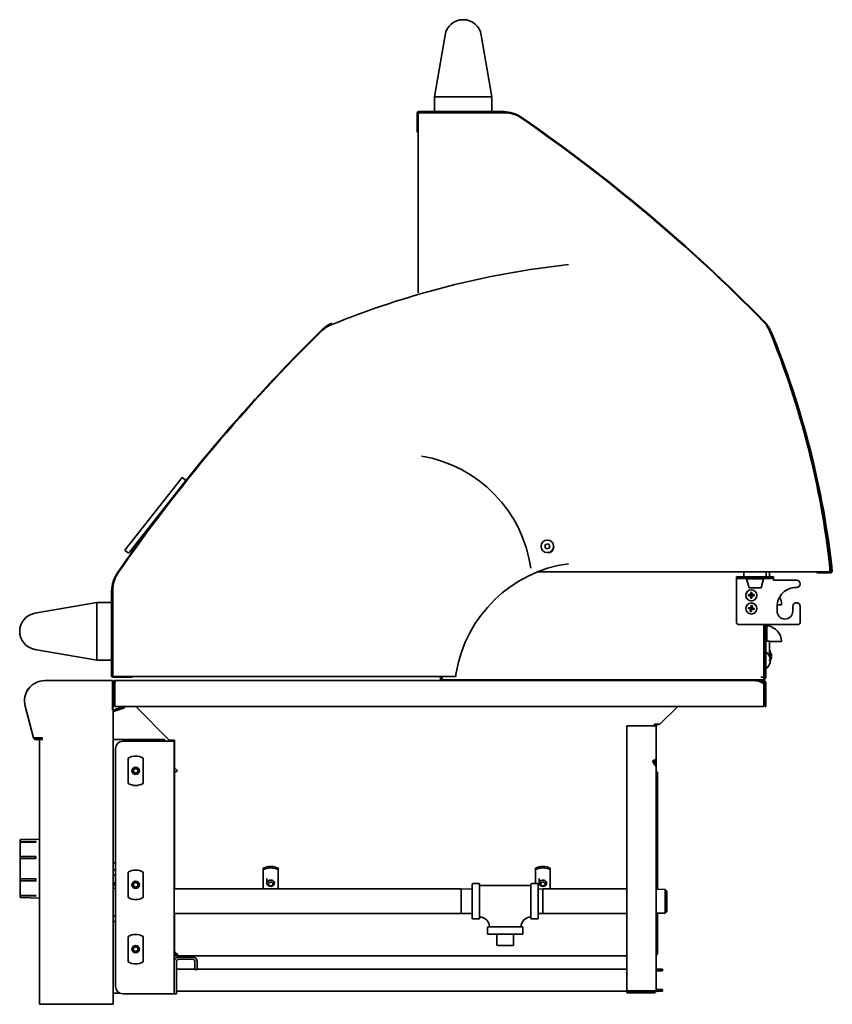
# Model space of a CAD drawing. Extents: x 1.8 to 67.2, y -2.2 to 66.8.
# Tile 2 of 3: x 39.6 to 67.2, y -2.2 to 31.2. Entities that reach past the tile are written whole.
import ezdxf

# ---------------------------------------------------------------- set-up
doc = ezdxf.new("R2010")
doc.units = 0
doc.header["$MEASUREMENT"] = 0

msp = doc.modelspace()

# ---------------------------------------------------------------- linework, layer by layer
at = {"color": 7, "lineweight": 35}
for p, q in [((53.71, 28.617), (54.069, 30.722)), ((55.301, 30.722), (55.66, 28.617)), ((53.709, 28.137), (53.709, 28.597)), ((53.73, 28.617), (53.71, 28.617)), ((55.64, 28.617), (53.73, 28.617)), ((55.66, 28.617), (55.64, 28.617)), ((55.659, 28.597), (55.659, 28.137)), ((53.178, 28.117), (56.063, 28.117)), ((53.178, 28.082), (53.178, 28.117)), ((55.639, 28.117), (53.729, 28.117)), ((53.122, 28.061), (53.122, 27.454)), ((53.152, 27.394), (53.152, 28.082)), ((53.275, 28.082), (53.152, 28.082)), ((56.092, 28.082), (53.275, 28.082)), ((53.152, 21.956), (53.152, 27.394)), ((53.152, 21.901), (53.152, 21.918)), ((45.141, 15.686), (43.192, 13.211)), ((43.353, 13.148), (45.24, 15.545)), ((45.231, 15.615), (45.141, 15.686)), ((45.193, 15.485), (45.193, 15.486)), ((57.482, 13.411), (57.456, 13.324)), ((57.57, 13.431), (57.482, 13.411)), ((57.631, 13.365), (57.57, 13.431)), ((43.282, 13.14), (43.192, 13.211)), ((43.449, 13.168), (43.399, 13.207)), ((57.456, 13.324), (57.517, 13.259)), ((57.517, 13.259), (57.605, 13.279)), ((57.605, 13.279), (57.631, 13.365)), ((66.586, 12.475), (57.212, 12.475)), ((64.228, 12.468), (64.228, 12.312)), ((64.978, 12.468), (64.978, 12.312)), ((65.092, 12.312), (65.092, 12.475)), ((67.149, 12.475), (66.586, 12.475)), ((66.736, 12.448), (67.172, 12.443)), ((67.149, 12.475), (67.149, 12.598)), ((67.182, 12.535), (67.149, 12.535)), ((67.149, 12.479), (67.173, 12.479)), ((67.173, 12.443), (67.172, 12.443)), ((67.182, 12.598), (67.182, 12.535)), ((67.182, 12.535), (67.182, 12.481)), ((67.193, 12.501), (67.229, 12.505)), ((63.978, 12.252), (63.978, 12.312)), ((64.228, 12.312), (63.978, 12.312)), ((63.978, 12.252), (64.228, 12.252)), ((63.978, 12.252), (63.978, 12.192)), ((63.978, 10.74), (63.978, 12.192)), ((64.228, 12.312), (64.978, 12.312)), ((64.978, 12.312), (64.228, 12.312)), ((64.228, 12.252), (64.978, 12.252)), ((64.318, 12.242), (64.888, 12.242)), ((64.399, 11.939), (64.318, 12.242)), ((64.368, 12.242), (64.368, 12.252)), ((64.807, 11.939), (64.888, 12.242)), ((64.838, 12.242), (64.838, 12.252)), ((65.228, 12.312), (64.978, 12.312)), ((64.978, 12.252), (65.228, 12.252)), ((65.228, 12.312), (65.228, 12.252)), ((65.228, 12.252), (65.228, 12.192)), ((65.228, 12.192), (66.009, 12.192)), ((42.742, 8.949), (42.742, 11.834)), ((42.777, 11.863), (42.777, 9.046)), ((64.399, 11.939), (64.807, 11.939)), ((64.458, 11.781), (64.458, 11.702)), ((64.498, 11.781), (64.498, 11.702)), ((40.137, 11.072), (42.242, 11.431)), ((42.242, 11.431), (42.242, 11.411)), ((42.242, 11.411), (42.242, 9.501)), ((42.262, 11.431), (42.722, 11.431)), ((42.742, 11.411), (42.742, 9.501)), ((64.458, 11.702), (64.379, 11.702)), ((64.458, 11.662), (64.379, 11.662)), ((64.498, 11.702), (64.458, 11.702)), ((64.458, 11.702), (64.478, 11.682)), ((64.458, 11.662), (64.458, 11.702)), ((64.458, 11.682), (64.478, 11.682)), ((64.478, 11.682), (64.458, 11.662)), ((64.458, 11.662), (64.458, 11.583)), ((64.498, 11.662), (64.458, 11.662)), ((64.478, 11.682), (64.498, 11.702)), ((64.478, 11.702), (64.478, 11.682)), ((64.478, 11.682), (64.498, 11.682)), ((64.498, 11.662), (64.478, 11.682)), ((64.478, 11.682), (64.478, 11.662)), ((64.576, 11.702), (64.498, 11.702)), ((64.498, 11.662), (64.498, 11.702)), ((64.576, 11.662), (64.498, 11.662)), ((64.498, 11.662), (64.498, 11.583)), ((64.455, 11.215), (64.377, 11.228)), ((64.461, 11.255), (64.384, 11.267)), ((64.455, 11.215), (64.442, 11.138)), ((64.455, 11.215), (64.461, 11.255)), ((64.478, 11.232), (64.455, 11.215)), ((64.494, 11.209), (64.455, 11.215)), ((64.458, 11.235), (64.478, 11.232)), ((64.474, 11.332), (64.461, 11.255)), ((64.501, 11.249), (64.461, 11.255)), ((64.461, 11.255), (64.478, 11.232)), ((64.478, 11.232), (64.475, 11.212)), ((64.481, 11.252), (64.478, 11.232)), ((64.478, 11.232), (64.501, 11.249)), ((64.478, 11.232), (64.498, 11.229)), ((64.494, 11.209), (64.478, 11.232)), ((64.494, 11.209), (64.482, 11.132)), ((64.494, 11.209), (64.501, 11.249)), ((64.572, 11.197), (64.494, 11.209)), ((64.513, 11.326), (64.501, 11.249)), ((64.578, 11.236), (64.501, 11.249)), ((65.354, 11.305), (65.354, 11.14)), ((65.356, 11.359), (65.503, 11.359)), ((65.884, 11.14), (65.884, 11.305)), ((66.134, 11.305), (66.134, 10.74)), ((66.086, 10.692), (64.026, 10.692)), ((64.901, 8.901), (64.901, 10.692)), ((64.931, 10.692), (64.931, 8.897)), ((64.967, 10.692), (64.967, 8.897)), ((65.003, 10.692), (65.003, 10.123)), ((65.092, 10.123), (64.967, 10.123)), ((65.092, 9.624), (65.092, 10.123)), ((65.092, 10.109), (65.503, 10.109)), ((42.242, 9.481), (40.137, 9.84)), ((64.931, 9.859), (64.901, 9.859)), ((64.931, 9.673), (64.901, 9.725)), ((64.931, 9.673), (64.931, 9.859)), ((65.133, 9.741), (65.133, 9.741)), ((65.133, 9.741), (65.133, 9.741)), ((42.242, 9.501), (42.242, 9.481)), ((42.722, 9.481), (42.262, 9.481)), ((64.931, 9.673), (64.931, 9.572)), ((64.931, 9.572), (64.931, 9.267)), ((65.092, 9.623), (65.088, 9.623)), ((65.092, 9.624), (65.092, 9.623)), ((65.098, 9.602), (65.097, 9.602)), ((65.125, 9.49), (65.097, 9.49)), ((65.125, 9.45), (65.097, 9.45)), ((65.125, 9.452), (65.125, 9.45)), ((65.161, 9.631), (65.133, 9.631)), ((65.161, 9.626), (65.133, 9.626)), ((65.133, 9.603), (65.133, 9.609)), ((65.161, 9.626), (65.16, 9.631)), ((42.777, 9.046), (42.777, 8.924)), ((64.931, 9.267), (64.901, 9.215)), ((65.097, 9.339), (65.098, 9.338)), ((42.701, 8.78), (40.467, 8.78)), ((40.468, 8.78), (42.691, 8.78)), ((42.775, 8.78), (42.691, 8.78)), ((42.777, 8.949), (42.742, 8.949)), ((42.775, 7.78), (42.775, 8.78)), ((43.465, 8.924), (42.777, 8.924)), ((42.779, 8.702), (42.779, 8.71)), ((42.779, 7.812), (42.779, 8.702)), ((42.798, 8.894), (43.405, 8.894)), ((42.819, 7.905), (42.819, 8.71)), ((42.837, 8.738), (42.821, 8.774)), ((43.584, 8.78), (42.85, 8.78)), ((42.85, 8.741), (42.85, 8.78)), ((42.858, 8.741), (42.85, 8.741)), ((42.883, 8.78), (64.598, 8.78)), ((42.883, 8.78), (42.883, 8.78)), ((54.433, 8.924), (43.465, 8.924)), ((53.87, 8.911), (53.873, 8.924)), ((53.87, 8.911), (53.916, 8.898)), ((53.911, 8.862), (53.911, 8.823)), ((53.911, 8.805), (53.911, 8.823)), ((64.901, 8.805), (53.911, 8.805)), ((53.911, 8.805), (53.911, 8.78)), ((53.916, 8.898), (53.923, 8.924)), ((53.967, 8.924), (53.971, 8.918)), ((61.855, 8.78), (61.855, 8.791)), ((61.855, 8.791), (64.901, 8.791)), ((62.039, 8.78), (64.791, 8.78)), ((64.598, 8.78), (64.602, 8.78)), ((64.77, 8.745), (64.791, 8.745)), ((64.791, 8.745), (64.791, 8.78)), ((64.895, 8.78), (64.791, 8.78)), ((64.895, 8.745), (64.791, 8.745)), ((64.901, 8.901), (64.805, 8.901)), ((64.888, 8.901), (64.901, 8.901)), ((64.901, 8.901), (64.901, 8.805)), ((64.901, 8.791), (64.901, 8.805)), ((64.931, 8.897), (64.967, 8.897)), ((64.931, 8.709), (64.931, 7.905)), ((64.967, 8.709), (64.967, 7.905)), ((42.819, 8.468), (42.846, 8.468)), ((42.846, 8.683), (42.846, 7.905)), ((64.903, 8.683), (64.903, 7.905)), ((39.803, 7.915), (40.091, 6.839)), ((40.09, 6.842), (39.803, 7.914)), ((42.779, 7.812), (42.775, 7.812)), ((42.775, 7.78), (42.789, 7.78)), ((42.819, 7.905), (42.779, 7.905)), ((42.789, -2.22), (42.789, 7.78)), ((42.819, 7.968), (42.846, 7.968)), ((43.157, 7.905), (42.821, 7.783)), ((43.174, 7.861), (42.837, 7.738)), ((64.903, 7.905), (42.846, 7.905)), ((43.174, 7.861), (43.158, 7.905)), ((43.584, 7.905), (43.584, 7.875)), ((44.699, 6.759), (43.584, 7.875)), ((61.369, 7.298), (61.977, 7.905)), ((61.978, 7.905), (61.37, 7.298)), ((64.967, 7.905), (64.931, 7.905)), ((60.243, 7.241), (60.243, -1.761)), ((61.171, 7.241), (60.243, 7.241)), ((61.243, 7.241), (61.171, 7.241)), ((61.193, 7.241), (61.193, 7.298)), ((61.193, 7.298), (61.369, 7.298)), ((61.234, 7.298), (61.228, 7.292)), ((61.243, 6.067), (61.243, 7.241)), ((61.285, 7.298), (61.253, 7.266)), ((61.271, 7.276), (61.275, 7.273)), ((61.271, 7.276), (61.275, 7.273)), ((61.283, 7.273), (61.299, 7.289)), ((61.299, 7.289), (61.308, 7.298)), ((40.382, 6.842), (40.09, 6.842)), ((40.167, 6.828), (40.382, 6.828)), ((40.167, 6.78), (40.389, 6.78)), ((40.289, 6.78), (40.289, -2.22)), ((40.302, 6.78), (40.386, 6.78)), ((40.382, 6.783), (40.382, 6.842)), ((40.389, 6.783), (40.382, 6.783)), ((40.386, 6.78), (40.389, 6.78)), ((42.789, 6.78), (42.839, 6.78)), ((42.839, 6.78), (44.539, 6.78)), ((44.801, 6.721), (43.121, 6.721)), ((44.539, 6.78), (44.539, 6.721)), ((44.876, 6.759), (44.699, 6.759)), ((44.871, 6.721), (44.801, 6.721)), ((44.823, 6.743), (44.806, 6.759)), ((44.871, 6.721), (44.871, -1.862)), ((44.876, 5.821), (44.876, 6.759)), ((42.871, 6.471), (42.871, -1.612)), ((43.308, 5.284), (43.308, 6.15)), ((43.808, 6.15), (43.808, 5.284)), ((61.118, 6.046), (61.171, 6.077)), ((61.171, 5.955), (61.118, 6.046)), ((61.193, 5.927), (61.193, 6.086)), ((61.207, 6.067), (61.207, 5.909)), ((61.207, 6.067), (61.243, 6.067)), ((61.243, 6.067), (61.243, 5.818)), ((44.938, 5.76), (44.876, 5.821)), ((44.964, 5.723), (44.953, 5.711)), ((44.953, 5.711), (44.964, 5.723)), ((61.243, -1.761), (61.243, 5.817)), ((44.876, 5.499), (44.871, 5.499)), ((44.876, 1.701), (44.876, 5.666)), ((61.29, 5.666), (61.29, 1.686)), ((44.876, 5.062), (44.871, 5.062)), ((44.872, 4.554), (44.872, 4.724)), ((44.876, 4.72), (44.872, 4.724)), ((44.872, 4.461), (44.872, 4.554)), ((44.876, 4.465), (44.872, 4.461)), ((44.876, 4.187), (44.871, 4.187)), ((44.876, 3.75), (44.871, 3.75)), ((39.657, 3.376), (40.289, 3.393)), ((39.657, 3.376), (40.289, 3.393)), ((39.628, 3.346), (39.628, 3.321)), ((39.628, 1.461), (39.628, 3.346)), ((39.628, 3.346), (39.628, 3.275)), ((39.628, 1.508), (39.628, 3.346)), ((39.628, 3.321), (39.628, 1.436)), ((39.628, 3.275), (39.628, 1.436)), ((40.161, 3.301), (39.632, 3.301)), ((40.161, 3.326), (39.657, 3.314)), ((39.657, 3.284), (40.161, 3.296)), ((40.161, 3.326), (40.161, 3.296)), ((40.161, 2.795), (39.632, 2.795)), ((40.161, 2.805), (39.657, 2.8)), ((39.657, 2.728), (40.161, 2.733)), ((40.161, 2.805), (40.161, 2.733)), ((42.839, 2.593), (42.789, 2.593)), ((42.789, 2.353), (42.871, 2.353)), ((42.871, 2.593), (42.839, 2.593)), ((44.876, 2.605), (44.871, 2.605)), ((44.876, 2.525), (44.871, 2.525)), ((44.876, 2.353), (44.871, 2.353)), ((47.895, 2.41), (47.895, 2.357)), ((47.895, 1.701), (47.895, 2.357)), ((48.395, 2.41), (48.395, 2.357)), ((48.395, 2.357), (48.395, 1.701)), ((57.145, 2.41), (57.145, 2.357)), ((57.145, 1.881), (57.145, 2.357)), ((57.645, 2.41), (57.645, 2.357)), ((57.645, 2.357), (57.645, 1.701)), ((40.161, 2.042), (39.657, 2.047)), ((40.161, 2.042), (40.161, 1.97)), ((42.789, 2.166), (42.871, 2.166)), ((42.856, 2.166), (42.86, 2.163)), ((42.856, 2.166), (42.86, 2.163)), ((42.86, 2.163), (42.871, 2.155)), ((43.308, 1.409), (43.308, 2.275)), ((43.808, 2.275), (43.808, 1.409)), ((44.876, 2.28), (44.871, 2.28)), ((48.02, 2.059), (48.02, 1.896)), ((57.27, 2.059), (57.27, 1.896)), ((40.161, 1.981), (39.632, 1.981)), ((39.657, 1.975), (40.161, 1.97)), ((42.871, 1.911), (42.789, 1.911)), ((42.871, 1.841), (42.789, 1.841)), ((42.871, 1.728), (42.789, 1.728)), ((42.866, 1.841), (42.866, 1.911)), ((44.871, 1.701), (54.621, 1.701)), ((54.996, 1.694), (54.621, 1.701)), ((54.621, 1.701), (54.621, 0.861)), ((54.996, 1.856), (54.996, 0.706)), ((55.021, 1.881), (55.221, 1.881)), ((55.246, 0.706), (55.246, 1.856)), ((56.986, 1.816), (55.246, 1.816)), ((56.986, 1.856), (56.986, 0.706)), ((57.211, 1.881), (57.011, 1.881)), ((57.236, 0.706), (57.236, 1.856)), ((57.236, 1.696), (57.392, 1.701)), ((57.392, 1.701), (57.392, 1.281)), ((57.392, 1.701), (60.243, 1.701)), ((61.555, 1.678), (61.243, 1.688)), ((61.555, 1.678), (61.555, 1.281)), ((61.611, 1.623), (61.555, 1.678)), ((39.628, 1.436), (39.628, 1.508)), ((39.628, 1.436), (39.628, 1.461)), ((40.161, 1.479), (39.632, 1.479)), ((40.161, 1.483), (39.657, 1.495)), ((39.657, 1.466), (40.161, 1.453)), ((39.657, 1.406), (40.289, 1.39)), ((40.161, 1.483), (40.161, 1.468)), ((40.161, 1.468), (40.161, 1.453)), ((61.611, 1.281), (61.611, 1.623)), ((57.392, 1.281), (57.392, 0.861)), ((61.555, 1.281), (61.555, 0.883)), ((61.611, 0.938), (61.611, 1.281)), ((42.789, 0.786), (42.871, 0.786)), ((44.871, 0.861), (54.621, 0.861)), ((44.876, 0.854), (44.871, 0.854)), ((44.876, -0.377), (44.876, 0.861)), ((44.876, 0.676), (44.876, 0.681)), ((54.996, 0.867), (54.621, 0.861)), ((55.021, 0.681), (55.221, 0.681)), ((57.211, 0.681), (57.011, 0.681)), ((57.236, 0.865), (57.392, 0.861)), ((57.392, 0.861), (60.243, 0.861)), ((61.555, 0.883), (61.243, 0.873)), ((61.29, 0.875), (61.29, -0.466)), ((61.611, 0.938), (61.555, 0.883)), ((42.839, 0.593), (42.789, 0.593)), ((42.839, 0.593), (42.871, 0.593)), ((44.876, -0.471), (44.876, 0.627)), ((55.516, 0.186), (55.516, 0.386)), ((56.691, 0.411), (55.541, 0.411)), ((56.716, 0.186), (56.716, 0.386)), ((43.308, -0.778), (43.308, 0.088)), ((43.808, 0.088), (43.808, -0.778)), ((55.541, 0.161), (56.116, 0.161)), ((55.834, -0.202), (55.834, 0.161)), ((56.116, 0.161), (56.691, 0.161)), ((56.397, 0.161), (56.397, -0.202)), ((56.379, -0.219), (55.852, -0.219)), ((44.915, -0.471), (44.876, -0.471)), ((44.876, -0.521), (44.89, -0.521)), ((44.876, -0.569), (44.973, -0.569)), ((44.974, -0.52), (44.974, -0.569)), ((44.974, -0.521), (44.974, -0.521)), ((60.243, -0.569), (44.974, -0.569)), ((45.021, -0.612), (45.496, -0.612)), ((61.29, -0.471), (61.29, -0.466)), ((61.29, -0.471), (61.29, -0.471)), ((44.871, -1.862), (44.871, -0.762)), ((44.946, -1.862), (44.946, -0.762)), ((45.021, -0.687), (45.496, -0.687)), ((45.571, -0.762), (45.571, -1.037)), ((45.645, -0.762), (45.645, -1.037)), ((44.946, -1.027), (45.571, -1.027)), ((45.645, -1.037), (45.571, -1.037)), ((45.645, -1.027), (60.243, -1.027)), ((61.457, -1.027), (61.243, -1.027)), ((61.457, -1.086), (61.243, -1.086)), ((61.457, -1.086), (61.457, -1.027)), ((42.789, -1.845), (42.839, -1.845)), ((43.029, -1.845), (42.839, -1.845)), ((43.121, -1.862), (44.801, -1.862)), ((44.801, -1.862), (44.871, -1.862)), ((44.946, -1.862), (44.871, -1.862)), ((44.946, -1.777), (61.203, -1.777)), ((60.243, -1.761), (61.171, -1.761)), ((60.243, -1.797), (61.171, -1.797)), ((60.243, -1.832), (60.243, -1.797)), ((61.171, -1.832), (60.243, -1.832)), ((61.171, -1.761), (61.243, -1.761)), ((61.207, -1.761), (61.207, -1.761)), ((61.457, -1.777), (61.241, -1.777)), ((61.243, -1.717), (61.457, -1.717)), ((61.457, -1.777), (61.457, -1.717)), ((40.289, -2.22), (40.386, -2.22)), ((42.691, -2.22), (40.386, -2.22)), ((42.789, -2.22), (42.691, -2.22))]:
    msp.add_line(p, q, dxfattribs=at)
for points in [[(65.133, 9.642), (65.148, 9.638), (65.154, 9.636), (65.158, 9.633), (65.161, 9.631)], [(65.161, 9.626), (65.158, 9.624), (65.154, 9.622), (65.148, 9.619), (65.133, 9.615)], [(65.133, 9.603), (65.148, 9.598), (65.154, 9.596), (65.158, 9.593), (65.161, 9.591)], [(54.449, 9.046), (54.446, 9.036), (54.445, 9.028), (54.442, 9.011), (54.438, 8.97), (54.437, 8.957)], [(42.883, 8.78), (42.88, 8.78), (42.877, 8.778), (42.874, 8.776), (42.872, 8.773), (42.869, 8.768), (42.866, 8.762), (42.862, 8.753), (42.856, 8.734), (42.85, 8.709), (42.846, 8.683)], [(42.846, 8.683), (42.85, 8.717), (42.854, 8.741)], [(53.974, 8.901), (53.972, 8.884), (53.969, 8.868), (53.966, 8.859), (53.962, 8.85), (53.958, 8.843), (53.953, 8.838), (53.948, 8.833), (53.943, 8.83), (53.936, 8.827), (53.929, 8.825), (53.921, 8.824), (53.911, 8.823)], [(53.974, 8.901), (53.971, 8.889), (53.968, 8.884), (53.965, 8.879), (53.961, 8.875), (53.957, 8.872), (53.948, 8.867), (53.937, 8.864), (53.924, 8.863), (53.911, 8.862)], [(53.911, 8.862), (53.929, 8.864), (53.937, 8.865), (53.949, 8.868), (53.959, 8.873)], [(54.437, 8.957), (54.436, 8.938), (54.435, 8.93), (54.434, 8.925), (54.433, 8.924), (54.433, 8.924), (54.433, 8.924), (54.433, 8.924)], [(64.903, 8.683), (64.849, 8.709), (64.822, 8.722), (64.781, 8.74), (64.75, 8.752), (64.719, 8.762), (64.689, 8.77), (64.659, 8.776), (64.629, 8.779), (64.598, 8.78)], [(64.77, 8.745), (64.815, 8.726), (64.844, 8.712), (64.903, 8.683)], [(61.235, 6.109), (61.23, 6.105), (61.224, 6.101), (61.215, 6.096), (61.195, 6.087), (61.171, 6.077)], [(44.894, 5.674), (44.919, 5.683), (44.933, 5.689), (44.954, 5.7), (44.974, 5.711)], [(44.894, 5.674), (44.914, 5.683), (44.931, 5.692), (44.943, 5.702), (44.953, 5.711)], [(44.953, 5.711), (44.94, 5.699), (44.924, 5.688), (44.908, 5.68), (44.894, 5.674)], [(44.974, 5.711), (44.962, 5.727), (44.938, 5.76)], [(61.171, 5.955), (61.19, 5.931), (61.2, 5.919), (61.213, 5.9), (61.222, 5.886), (61.229, 5.872), (61.236, 5.854), (61.241, 5.836), (61.242, 5.827), (61.243, 5.817)], [(44.876, 5.666), (44.876, 5.666), (44.877, 5.667), (44.879, 5.668), (44.884, 5.671), (44.894, 5.674)], [(44.894, 5.674), (44.881, 5.67), (44.878, 5.668), (44.877, 5.667), (44.876, 5.666), (44.876, 5.666)], [(61.273, 5.674), (61.285, 5.67), (61.289, 5.668), (61.29, 5.667), (61.29, 5.666), (61.29, 5.666)], [(61.29, 5.666), (61.29, 5.666), (61.29, 5.667), (61.288, 5.668), (61.282, 5.671), (61.273, 5.674)], [(39.632, 2.795), (39.639, 2.798), (39.648, 2.8), (39.657, 2.8)], [(39.657, 2.728), (39.649, 2.728), (39.642, 2.726), (39.637, 2.725), (39.632, 2.723)], [(39.632, 2.052), (39.637, 2.05), (39.642, 2.049), (39.649, 2.047), (39.657, 2.047)], [(39.657, 1.975), (39.649, 1.976), (39.642, 1.977), (39.637, 1.978), (39.632, 1.981)], [(44.937, -0.493), (44.926, -0.483), (44.917, -0.473), (44.909, -0.464), (44.902, -0.454), (44.891, -0.436), (44.886, -0.425), (44.881, -0.412), (44.879, -0.401), (44.877, -0.39), (44.876, -0.377)], [(61.29, -0.466), (61.289, -0.475), (61.285, -0.484), (61.278, -0.492), (61.268, -0.499), (61.256, -0.506), (61.243, -0.511)]]:
    msp.add_lwpolyline(points, dxfattribs=at)
for centre, radius in [((57.544, 13.345), 0.213), ((64.478, 11.682), 0.188), ((64.478, 11.232), 0.188), ((43.558, 5.717), 0.125), ((43.558, 5.717), 0.075), ((43.558, 1.842), 0.125), ((43.558, 1.842), 0.075), ((43.558, -0.345), 0.125), ((43.558, -0.345), 0.075)]:
    msp.add_circle(centre, radius, dxfattribs=at)
for centre, radius, start, end in [((54.685, 30.617), 0.625, 9.6754, 170.3246), ((53.729, 28.597), 0.02, 90, 180), ((55.639, 28.597), 0.02, 0, 90), ((53.178, 28.061), 0.0559, 90, 180), ((53.729, 28.137), 0.02, 180, 270), ((55.639, 28.137), 0.02, 270, 360), ((56.063, 27.081), 1.036, 55.4033, 90), ((56.092, 27.082), 1, 55.3665, 90), ((24.373, -18.862), 56.848, 44.4777, 55.4033), ((24.373, -18.841), 56.812, 44.5154, 55.3665), ((56.126, 27.082), 1, 55.3665, 56.5768), ((24.406, -18.841), 56.812, 44.5154, 55.3665), ((53.178, 27.454), 0.0559, 180, 242.5569), ((61.551, -6.899), 30, 96.2946, 112.2498), ((50.57, 19.941), 1, 112.2498, 134.5154), ((50.57, 19.975), 1, 128.6624, 134.5154), ((50.617, 19.967), 1.036, 112.3427, 134.4777), ((50.617, 19.967), 1, 112.3427, 120.2424), ((64.17, 20.289), 1, 22.2498, 44.5154), ((64.204, 20.289), 1, 38.7242, 44.5154), ((64.196, 20.242), 1.036, 22.3427, 44.4777), ((89.721, -19.856), 56.848, 134.4777, 145.4033), ((89.7, -19.856), 56.812, 134.5154, 145.3665), ((89.7, -19.823), 56.812, 134.5154, 141.492), ((64.196, 20.242), 1, 22.3427, 30.2423), ((37.33, 9.309), 30, 6.2946, 22.2498), ((37.373, 9.218), 30, 6.2824, 22.3427), ((37.373, 9.218), 30.036, 6.2824, 22.3427), ((52.527, 11.973), 4.5, 7.9836, 80.4408), ((45.2, 15.576), 0.05, 321.7799, 51.7799), ((89.7, -19.823), 56.812, 144.4999, 145.3665), ((43.313, 13.179), 0.05, 231.7799, 321.7799), ((57.574, 13.316), 0.188, 258.5428, 13.5974), ((58.887, 8.299), 4.5, 97.9836, 170.4408), ((43.778, 11.834), 1.036, 145.4033, 180), ((43.777, 11.863), 1, 145.3665, 180), ((43.777, 11.897), 1, 145.3665, 146.6439), ((64.259, 12.468), 0.031, 166.2195, 180), ((64.947, 12.468), 0.031, 0, 13.7805), ((66.736, 12.504), 0.0559, 210.9265, 269.2824), ((67.173, 12.499), 0.0559, 270, 6.2824), ((67.173, 12.499), 0.02, 270, 6.2824), ((37.363, 9.309), 30, 6.2946, 6.3028), ((66.009, 12.067), 0.125, 270, 90), ((65.992, 11.305), 0.638, 88.4486, 180), ((42.262, 11.411), 0.02, 90, 180), ((42.722, 11.411), 0.02, 0, 90), ((64.967, 11.359), 0.536, 0, 28.8976), ((66.009, 11.305), 0.125, 0, 180), ((40.242, 10.456), 0.625, 99.6754, 260.3246), ((65.619, 11.14), 0.265, 180, 0), ((64.026, 10.74), 0.048, 180, 270), ((66.086, 10.74), 0.048, 270, 360), ((65.046, 10.682), 0.0428, 180, 262.1804), ((64.967, 10.109), 0.536, 0, 82.1804), ((64.974, 9.746), 0.007, 54.1147, 180), ((64.767, 9.46), 0.36, 23.3099, 54.1147), ((64.803, 9.598), 0.36, 23.3946, 36.6092), ((64.811, 9.602), 0.351, 4.6877, 23.4368), ((42.262, 9.501), 0.02, 180, 270), ((42.722, 9.501), 0.02, 270, 360), ((64.772, 9.461), 0.354, 4.6578, 23.3146), ((64.634, 9.47), 0.463, 357.5267, 2.4732), ((64.634, 9.47), 0.463, 357.5267, 2.4732), ((64.772, 9.479), 0.354, 336.6854, 355.3422), ((64.774, 9.477), 0.352, 336.7403, 355.323), ((64.803, 9.619), 0.36, 332.036, 336.6045), ((65.117, 9.445), 0.01, 42.0524, 58.0365), ((64.679, 9.623), 0.455, 359.9962, 2.4969), ((64.671, 9.623), 0.462, 357.5226, 359.9962), ((64.811, 9.62), 0.351, 336.5633, 355.3122), ((64.811, 9.615), 0.351, 336.7149, 355.3152), ((65.127, 9.478), 0.00644, 346.595, 21.4199), ((64.974, 9.195), 0.007, 180, 305.8853), ((64.974, 9.195), 0.007, 184.3898, 305.8853), ((64.767, 9.481), 0.36, 305.8853, 336.6901), ((64.767, 9.481), 0.36, 305.8853, 336.6274), ((65.093, 9.339), 0.00428, 353.0104, 10.743), ((40.467, 8.093), 0.688, 90, 195), ((40.468, 8.092), 0.688, 90, 195), ((42.798, 8.949), 0.0559, 180, 270), ((42.701, 8.702), 0.0788, 0, 19.6647), ((42.85, 8.71), 0.0708, 90, 180), ((42.85, 8.71), 0.031, 90, 180), ((43.405, 8.949), 0.0559, 270, 332.5569), ((53.911, 8.9), 0.0625, 1.3752, 17.3859), ((64.895, 8.709), 0.0719, 360, 90), ((64.895, 8.709), 0.036, 360, 90), ((64.883, 8.897), 0.048, 292.0243, 360), ((64.883, 8.897), 0.084, 282.3736, 360), ((42.81, 7.812), 0.031, 180, 290), ((42.81, 7.812), 0.0788, 253.9036, 290), ((61.279, 7.241), 0.0719, 135, 180), ((61.279, 7.241), 0.036, 135, 180), ((61.275, 7.28), 0.00567, 139.7703, 225.0163), ((61.275, 7.28), 0.00567, 134.9973, 225), ((61.279, 7.277), 0.00567, 225, 315.0027), ((40.167, 6.859), 0.0788, 195, 270), ((40.167, 6.859), 0.031, 212.8156, 270), ((40.389, 6.782), 0.00119, 270, 90), ((43.121, 6.471), 0.25, 90, 180), ((44.801, 6.721), 0.031, 0, 45), ((44.801, 6.721), 0.0708, 0, 32.657), ((43.558, 5.717), 0.5, 60, 120), ((60.991, 6.067), 0.215, 0.0467, 6.4532), ((60.991, 6.067), 0.215, 0.0467, 6.4532), ((61.126, 6.066), 0.117, 0.5461, 21.2857), ((45.956, 6.468), 1.241, 214.8336, 216.9207), ((61.329, 5.836), 0.171, 239.6036, 250.6949), ((61.329, 5.836), 0.171, 239.613, 250.6943), ((61.454, 6.2), 0.557, 247.7065, 250.9984), ((43.558, 5.717), 0.5, 240, 300), ((39.658, 3.346), 0.03, 91.5, 180), ((39.658, 3.346), 0.03, 91.5, 180), ((39.657, 3.283), 0.0306, 90.5765, 144.8992), ((39.871, 3.286), 0.239, 176.3817, 183.6178), ((39.657, 3.253), 0.0306, 90.5761, 144.8996), ((41.012, 2.759), 1.38, 178.5015, 181.4982), ((43.558, 1.842), 0.5, 60, 120), ((40.992, 2.016), 1.36, 178.4844, 181.5157), ((55.021, 1.856), 0.025, 90, 180), ((55.221, 1.856), 0.025, 0, 90), ((57.011, 1.856), 0.025, 90, 180), ((57.211, 1.856), 0.025, 0, 90), ((39.658, 1.436), 0.03, 180, 268.5), ((39.658, 1.436), 0.03, 180, 268.5), ((39.657, 1.526), 0.0306, 214.9694, 269.3932), ((39.858, 1.494), 0.226, 176.3097, 180.0548), ((39.859, 1.493), 0.227, 179.948, 183.6885), ((39.657, 1.496), 0.0306, 214.9702, 269.3908), ((43.558, 1.842), 0.5, 240, 300), ((44.902, 0.693), 0.031, 180.7808, 212.2852), ((55.021, 0.706), 0.025, 180, 270), ((55.221, 0.706), 0.025, 270, 360), ((55.246, 0.411), 0.335, 0, 90), ((56.986, 0.411), 0.335, 90, 180), ((57.011, 0.706), 0.025, 180, 270), ((57.211, 0.706), 0.025, 270, 360), ((44.902, 0.693), 0.0708, 244.0356, 248.2744), ((55.541, 0.386), 0.025, 90, 180), ((56.691, 0.386), 0.025, 0, 90), ((43.558, -0.345), 0.5, 60, 120), ((55.541, 0.186), 0.025, 180, 270), ((56.691, 0.186), 0.025, 270, 360), ((55.852, -0.202), 0.0176, 180, 270), ((56.379, -0.202), 0.0176, 270, 360), ((44.876, -0.619), 0.0978, 90, 92.8055), ((44.876, -0.619), 0.05, 90, 95.4937), ((45.021, -0.762), 0.15, 90, 180), ((44.974, -0.471), 0.0978, 180, 270), ((44.974, -0.471), 0.05, 192.9123, 270), ((45.111, -0.292), 0.266, 225.6624, 238.945), ((45.119, -0.281), 0.279, 229.2377, 238.7472), ((45.496, -0.762), 0.15, 0, 90), ((61.193, -0.471), 0.0978, 300.7503, 0), ((43.558, -0.345), 0.5, 240, 300), ((45.021, -0.762), 0.075, 90, 180), ((45.496, -0.762), 0.075, 0, 90), ((43.121, -1.612), 0.25, 180, 270), ((61.171, -1.761), 0.0719, 270, 360), ((61.171, -1.761), 0.036, 270, 360)]:
    msp.add_arc(centre, radius, start, end, dxfattribs=at)
for centre, major_axis, ratio, start_param, end_param in [((64.478, 11.638), (0.149, 0), 0.965926, 1.436, 1.705593), ((64.522, 11.682), (0, 0.149), 0.965926, 1.436, 1.705593), ((64.478, 11.726), (-0.149, 0), 0.965926, 1.436, 1.705593), ((64.434, 11.682), (0, -0.149), 0.965926, 1.436, 1.705593), ((64.521, 11.225), (0.024, 0.147), 0.965926, 1.436, 1.705593), ((64.485, 11.275), (-0.147, 0.024), 0.965926, 1.436, 1.705593), ((64.471, 11.189), (0.147, -0.024), 0.965926, 1.436, 1.705593), ((64.434, 11.239), (-0.024, -0.147), 0.965926, 1.436, 1.705593), ((48.145, 2.035), (0.5, 0), 0.866025, 1.047198, 2.094395), ((48.145, 1.982), (0.5, 0), 0.866025, 1.047198, 2.094395), ((57.395, 2.035), (0.5, 0), 0.866025, 1.047198, 2.094395), ((57.395, 1.982), (0.5, 0), 0.866025, 1.047198, 2.094395), ((48.145, 1.896), (0.125, 0), 0.866025, 0.679488, 3.141568), ((57.395, 1.896), (0.125, 0), 0.866025, 0.253719, 3.141484), ((48.145, 1.896), (0.125, 0), 0.866025, 3.141568, 6.283161), ((48.145, 1.871), (-0.075, 0), 0.866025, 3.821081, 10.104266), ((48.145, 1.896), (0.125, 0), 0.866025, 6.283161, 6.962674), ((57.395, 1.896), (0.125, 0), 0.866025, 3.141484, 6.283077), ((57.395, 1.871), (-0.075, 0), 0.866025, 3.395312, 9.678497), ((57.395, 1.896), (0.125, 0), 0.866025, 6.283077, 6.536905)]:
    msp.add_ellipse(centre, major_axis=major_axis, ratio=ratio, start_param=start_param, end_param=end_param, dxfattribs=at)

doc.saveas('drawing.dxf')
